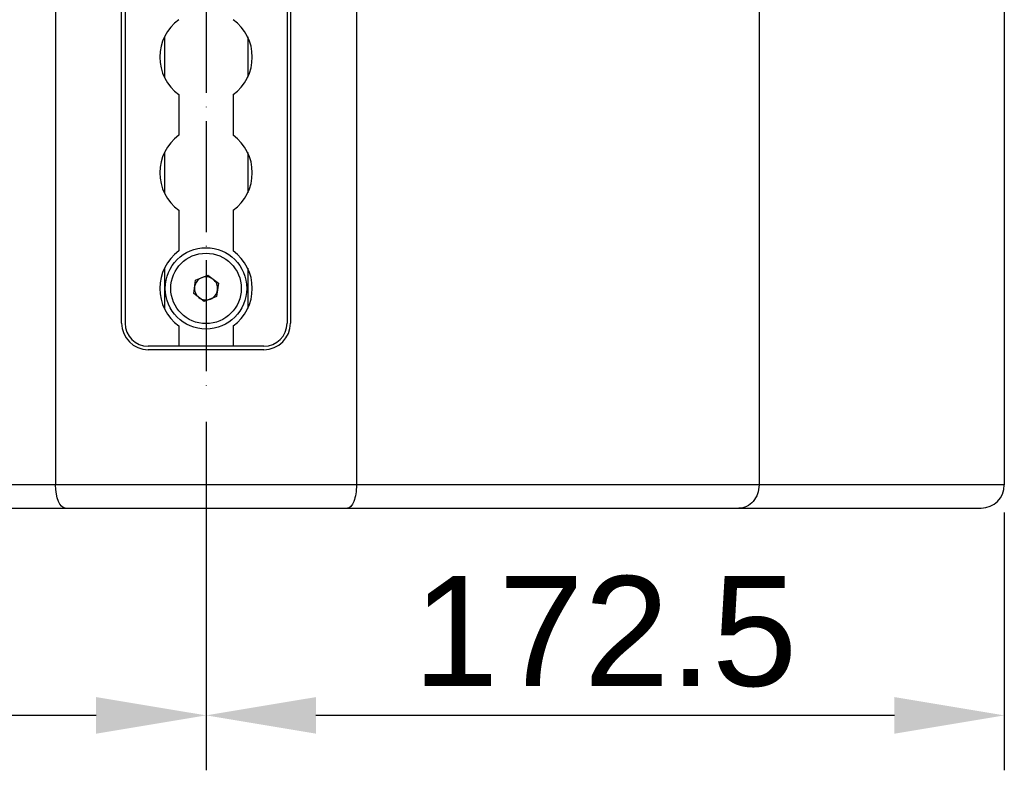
# Model space of a CAD drawing. Header units: millimetres. Extents: x 16448 to 19047, y 3049 to 4868.
# Tile 11 of 41: x 17827 to 18040, y 3676 to 3838. Entities that reach past the tile are written whole.
import ezdxf

# ---------------------------------------------------------------- set-up
doc = ezdxf.new("R2010")
doc.units = ezdxf.units.MM
doc.linetypes.add('ACAD_ISO04W100', pattern=[30, 24, -3, 0, -3])
for name, color, linetype in [('1', 7, 'Continuous'), ('2', 7, 'Continuous'), ('3', 1, 'ACAD_ISO04W100')]:
    doc.layers.add(name, color=color, linetype=linetype)
doc.styles.get("Standard").update_dxf_attribs({"font": 'arial.ttf'})
doc.dimstyles.new('ISO-25', dxfattribs={"dimscale": 9.5, "dimtxt": 2.5, "dimasz": 2.5, "dimexe": 1.25, "dimexo": 0.625, "dimtad": 1, "dimtoh": 1, "dimdsep": 46, "dimtxsty": 'Standard', "dimcen": 2.5, "dimadec": 0, "dimazin": 0, "dimtfac": 1, "dimtmove": 0, "dimatfit": 3, "dimfxl": 1, "dimarcsym": 0})

# ---------------------------------------------------------------- blocks, each defined once
blk = doc.blocks.new('*D11')
at = {"layer": '2', "color": 0, "lineweight": -2}
for p, q in [((17867.38, 3751.36), (17867.38, 3675.99)), ((18039.88, 3731.73), (18039.88, 3675.99)), ((18016.13, 3687.87), (17891.13, 3687.87))]:
    blk.add_line(p, q, dxfattribs=at)
at = {"layer": '2', "color": 0}
for points in [[(17891.13, 3691.82), (17891.13, 3683.91), (17867.38, 3687.87)], [(18016.13, 3691.82), (18016.13, 3683.91), (18039.88, 3687.87)]]:
    blk.add_solid(points, dxfattribs=at)
at = {"layer": 'Defpoints', "color": 0}
for p in [(17867.38, 3757.3), (18039.88, 3737.67), (17867.38, 3687.87)]:
    blk.add_point(p, dxfattribs=at)
at = {"layer": '2', "color": 0, "insert": (17953.63, 3705.93), "char_height": 23.75, "attachment_point": 5}
blk.add_mtext('172.5', dxfattribs=at)
blk = doc.blocks.new('*D12')
at = {"layer": '2', "color": 0, "lineweight": -2}
for p, q in [((17867.38, 3751.36), (17867.38, 3675.99)), ((17669.88, 3731.73), (17669.88, 3675.99)), ((17843.63, 3687.87), (17693.63, 3687.87))]:
    blk.add_line(p, q, dxfattribs=at)
at = {"layer": '2', "color": 0}
for points in [[(17693.63, 3691.82), (17693.63, 3683.91), (17669.88, 3687.87)], [(17843.63, 3691.82), (17843.63, 3683.91), (17867.38, 3687.87)]]:
    blk.add_solid(points, dxfattribs=at)
at = {"layer": 'Defpoints', "color": 0}
for p in [(17867.38, 3757.3), (17669.88, 3737.67), (17669.88, 3687.87)]:
    blk.add_point(p, dxfattribs=at)
at = {"layer": '2', "color": 0, "insert": (17768.63, 3705.93), "char_height": 23.75, "attachment_point": 5}
blk.add_mtext('197.5', dxfattribs=at)

msp = doc.modelspace()

# ---------------------------------------------------------------- linework, layer by layer
at = {"layer": '1'}
for p, q in [((17834.875, 4337.671), (17834.875, 3747.671)), ((17899.875, 4337.671), (17899.875, 3747.671)), ((17986.875, 4337.671), (17986.875, 3747.671)), ((18039.875, 4337.671), (18039.875, 3747.671)), ((17849.125, 3772.671), (17849.125, 4312.671)), ((17849.875, 4312.671), (17849.875, 3772.671)), ((17884.875, 4312.671), (17884.875, 3772.671)), ((17885.625, 4312.671), (17885.625, 3772.671)), ((17858.375, 3834.53), (17858.375, 3825.812)), ((17876.375, 3834.53), (17876.375, 3825.812)), ((17861.5, 3822.079), (17861.5, 3813.263)), ((17873.25, 3822.079), (17873.25, 3813.263)), ((17858.375, 3809.53), (17858.375, 3800.812)), ((17876.375, 3809.53), (17876.375, 3800.812)), ((17861.5, 3797.079), (17861.5, 3788.263)), ((17873.25, 3797.079), (17873.25, 3788.263)), ((17858.375, 3784.53), (17858.375, 3775.812)), ((17865.084, 3781.927), (17867.751, 3783.033)), ((17867.751, 3783.033), (17870.042, 3781.277)), ((17876.375, 3784.53), (17876.375, 3775.812)), ((17864.709, 3779.065), (17865.084, 3781.927)), ((17870.042, 3781.277), (17869.666, 3778.414)), ((17867, 3777.309), (17864.709, 3779.065)), ((17869.666, 3778.414), (17867, 3777.309)), ((17861.5, 3772.079), (17861.5, 3767.671)), ((17873.25, 3772.079), (17873.25, 3767.671)), ((17861.5, 3767.671), (17854.875, 3767.671)), ((17879.875, 3766.921), (17854.875, 3766.921)), ((17873.25, 3767.671), (17861.5, 3767.671)), ((17879.875, 3767.671), (17873.25, 3767.671)), ((17834.875, 3747.671), (17834.875, 3737.671)), ((17899.875, 3747.671), (17899.875, 3737.671)), ((17986.875, 3747.671), (17986.875, 3737.671)), ((18039.875, 3747.671), (18039.875, 3737.671)), ((17834.875, 3737.671), (17708.875, 3737.671)), ((17899.875, 3737.671), (17834.875, 3737.671)), ((17986.875, 3737.671), (17899.875, 3737.671)), ((18039.875, 3737.671), (17986.875, 3737.671)), ((17713.237, 3732.671), (17836.935, 3732.671)), ((17836.935, 3732.671), (17897.944, 3732.671)), ((17897.944, 3732.671), (17982.534, 3732.671)), ((17982.534, 3732.671), (18034.875, 3732.671))]:
    msp.add_line(p, q, dxfattribs=at)
for radius in [8.8, 7.62]:
    msp.add_circle((17867.375, 3780.171), radius, dxfattribs=at)
for centre, radius, start, end in [((17867.375, 3830.171), 10, 125.9798, 234.0202), ((17867.375, 3830.171), 10, 305.9798, 54.0202), ((17867.375, 3805.171), 10, 125.9798, 234.0202), ((17867.375, 3805.171), 10, 305.9798, 54.0202), ((17867.375, 3780.171), 10, 125.9798, 234.0202), ((17867.375, 3780.171), 10, 305.9798, 54.0202), ((17867.375, 3780.171), 2.5, 112.52267, 172.52267), ((17867.375, 3780.171), 2.5, 52.52267, 112.52267), ((17867.375, 3780.171), 2.5, 352.52267, 52.52267), ((17867.375, 3780.171), 2.5, 172.52267, 232.52267), ((17867.375, 3780.171), 2.5, 292.52267, 352.52267), ((17867.375, 3780.171), 2.5, 232.52267, 292.52267), ((17854.875, 3772.671), 5.75, 180, 270), ((17854.875, 3772.671), 5, 180, 270), ((17879.875, 3772.671), 5, 270, 0), ((17879.875, 3772.671), 5.75, 270, 0), ((18034.875, 3737.671), 5, 270, 0)]:
    msp.add_arc(centre, radius, start, end, dxfattribs=at)
at = {"layer": '1', "extrusion": (0, 0, -1)}
for centre, ratio, start_param, end_param in [((17836.935, 3737.671), 0.4118817, 3.1415927, 4.712389), ((17897.944, 3737.671), 0.3862779, 1.5707963, 3.1415927), ((17982.534, 3737.671), 0.868149, 1.5707963, 3.1415927)]:
    msp.add_ellipse(centre, major_axis=(0, 5), ratio=ratio, start_param=start_param, end_param=end_param, dxfattribs=at)
at = {"layer": '3'}
msp.add_line((17867.375, 4328.046), (17867.375, 3757.296), dxfattribs=at)

# ---------------------------------------------------------------- dimensions: what is measured, and where the dimension line sits
at = {"layer": '2'}
for base, p1, p2, picture, middle in [((17669.875, 3687.866), (17867.375, 3757.296), (17669.875, 3737.671), '*D12', (17768.625, 3705.929)), ((17867.375, 3687.866), (18039.875, 3737.671), (17867.375, 3757.296), '*D11', (17953.625, 3705.929))]:
    dim = msp.add_linear_dim(base=base, p1=p1, p2=p2, dimstyle='ISO-25', dxfattribs=at)
    dim.commit()
    dim.dimension.update_dxf_attribs({"geometry": picture, "text_midpoint": middle})

doc.saveas('drawing.dxf')
